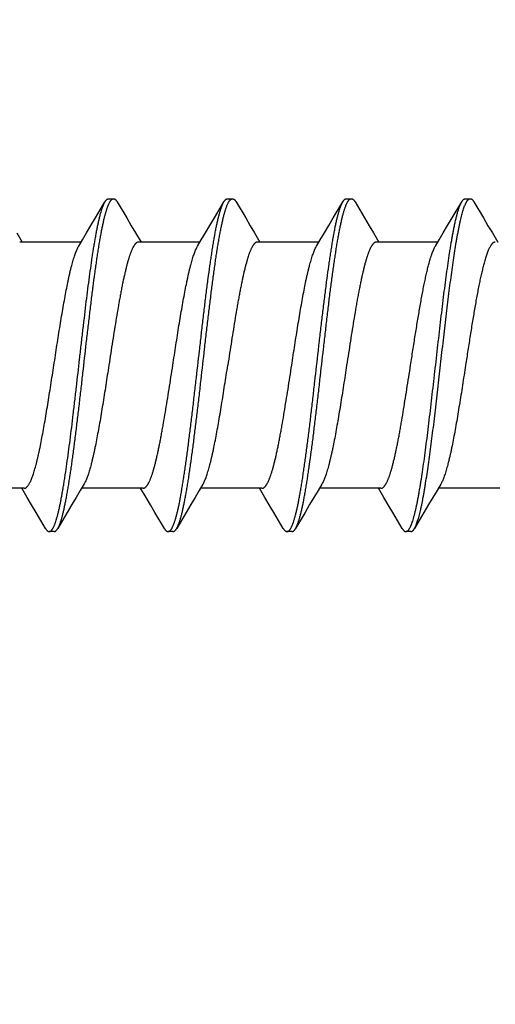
# Model space of a CAD drawing. Header units: feet. Extents: x -114 to 1432, y 355 to 669.
# Tile 11 of 195: x 125.25 to 125.793, y 453.43 to 454.552. Entities that reach past the tile are written whole.
import ezdxf

# ---------------------------------------------------------------- set-up
doc = ezdxf.new("R2010")
doc.units = ezdxf.units.FT
doc.header["$MEASUREMENT"] = 0
doc.layers.add('-HARDWARE', color=7, linetype='Continuous')
doc.layers.add('G-ANNO-DIM', color=2, linetype='Continuous')
doc.styles.add('Arial', font='arial.ttf')
doc.dimstyles.new('MS-16A', dxfattribs={"dimscale": 13, "dimtxt": 0.18, "dimasz": 0.18, "dimexe": 0.125, "dimexo": 0.0625, "dimgap": 0.03125, "dimtad": 1, "dimdec": 3, "dimzin": 3, "dimdsep": 46, "dimlunit": 4, "dimtxsty": 'Arial', "dimcen": 0.03125, "dimclrd": 2, "dimclre": 2, "dimclrt": 7, "dimadec": 1, "dimazin": 0, "dimtfac": 1, "dimtdec": 3, "dimtofl": 0, "dimtmove": 0, "dimatfit": 3, "dimfxl": 1, "dimtolj": 1, "dimtzin": 0, "dimarcsym": 0})

# ---------------------------------------------------------------- blocks, each defined once
blk = doc.blocks.new('*D655')
at = {"layer": 'Defpoints', "color": 0, "transparency": 16777216}
for p in [(126.3503, 494.1584), (116.8473, 446.1584), (126.3503, 446.1584)]:
    blk.add_point(p, dxfattribs=at)
at = {"layer": 'G-ANNO-DIM', "color": 2, "lineweight": -2, "transparency": 16777216}
for p, q in [((125.5378, 494.1584), (115.2223, 494.1584)), ((116.8473, 491.8184), (116.8473, 448.4984)), ((125.5378, 446.1584), (115.2223, 446.1584))]:
    blk.add_line(p, q, dxfattribs=at)
at = {"layer": 'G-ANNO-DIM', "color": 2, "transparency": 16777216}
for points in [[(116.4573, 491.8184), (117.2373, 491.8184), (116.8473, 494.1584)], [(116.4573, 448.4984), (117.2373, 448.4984), (116.8473, 446.1584)]]:
    blk.add_solid(points, dxfattribs=at)
at = {"layer": 'G-ANNO-DIM', "color": 7, "transparency": 16777216, "insert": (115.2463, 470.1584), "char_height": 2.34, "attachment_point": 5, "rotation": 90, "style": 'Arial'}
blk.add_mtext('\\A1;4\'-0"', dxfattribs=at)
blk = doc.blocks.new('2.5IN_LAGSCREW')
at = {"layer": '-HARDWARE', "color": 7}
for p, q in [((1219.1244, 512.0763), (1219.1188, 512.0763)), ((1219.1394, 512.0543), (1219.1286, 512.0727)), ((1219.26, 512.0763), (1219.2544, 512.0763)), ((1219.275, 512.0543), (1219.2642, 512.0727)), ((1219.3956, 512.0763), (1219.39, 512.0763)), ((1219.4106, 512.0543), (1219.3998, 512.0727)), ((1219.5312, 512.0763), (1219.5256, 512.0763)), ((1219.5462, 512.0543), (1219.5354, 512.0727)), ((1219.0936, 512.0372), (1219.0875, 512.0268)), ((1219.2292, 512.0372), (1219.2231, 512.0268)), ((1219.3648, 512.0372), (1219.3586, 512.0268)), ((1219.5004, 512.0372), (1219.4942, 512.0268)), ((1219.636, 512.0372), (1219.6298, 512.0268)), ((1219.1557, 512.0268), (1219.2259, 512.0268)), ((1219.2913, 512.0268), (1219.3614, 512.0268)), ((1219.4269, 512.0268), (1219.497, 512.0268)), ((1219.5625, 512.0268), (1219.6326, 512.0268)), ((1219.0852, 511.7462), (1219.1553, 511.7462)), ((1219.2174, 511.7358), (1219.2235, 511.7462)), ((1219.2207, 511.7462), (1219.2909, 511.7462)), ((1219.3529, 511.7358), (1219.3591, 511.7462)), ((1219.3563, 511.7462), (1219.4264, 511.7462)), ((1219.4885, 511.7358), (1219.4947, 511.7462)), ((1219.4919, 511.7462), (1219.562, 511.7462)), ((1219.5591, 511.7511), (1219.5635, 511.7438)), ((1219.6241, 511.7358), (1219.6303, 511.7462)), ((1219.6275, 511.7462), (1219.6976, 511.7462)), ((1219.1716, 511.7187), (1219.1824, 511.7003)), ((1219.3072, 511.7187), (1219.318, 511.7003)), ((1219.4427, 511.7187), (1219.4536, 511.7003)), ((1219.5783, 511.7187), (1219.5892, 511.7003)), ((1219.5892, 511.7003), (1219.5876, 511.7034)), ((1219.1866, 511.6967), (1219.1922, 511.6967)), ((1219.3222, 511.6967), (1219.3278, 511.6967)), ((1219.4578, 511.6967), (1219.4634, 511.6967)), ((1219.5934, 511.6967), (1219.599, 511.6967))]:
    blk.add_line(p, q, dxfattribs=at)
for points in [[(1219.1146, 512.0727), (1219.1038, 512.0543), (1219.0986, 512.0455), (1219.0936, 512.0372)], [(1219.2502, 512.0727), (1219.2394, 512.0543), (1219.2342, 512.0455), (1219.2292, 512.0372)], [(1219.3858, 512.0727), (1219.3749, 512.0543), (1219.3698, 512.0455), (1219.3648, 512.0372)], [(1219.5214, 512.0727), (1219.5105, 512.0543), (1219.5054, 512.0455), (1219.5004, 512.0372)], [(1219.1586, 512.0221), (1219.1543, 512.0293), (1219.1496, 512.0372), (1219.1446, 512.0456), (1219.1394, 512.0543)], [(1219.2942, 512.0221), (1219.2899, 512.0293), (1219.2851, 512.0372), (1219.2802, 512.0456), (1219.275, 512.0543)], [(1219.4297, 512.0221), (1219.4255, 512.0293), (1219.4207, 512.0372), (1219.4158, 512.0456), (1219.4106, 512.0543)], [(1219.5653, 512.0221), (1219.5611, 512.0293), (1219.5563, 512.0372), (1219.5514, 512.0456), (1219.5462, 512.0543)], [(1219.1524, 511.7509), (1219.1567, 511.7438), (1219.1614, 511.7358), (1219.1664, 511.7275), (1219.1716, 511.7187)], [(1219.288, 511.7509), (1219.2923, 511.7438), (1219.297, 511.7358), (1219.302, 511.7275), (1219.3072, 511.7187)], [(1219.4236, 511.7509), (1219.4279, 511.7438), (1219.4326, 511.7358), (1219.4376, 511.7275), (1219.4427, 511.7187)], [(1219.5635, 511.7438), (1219.5682, 511.7358), (1219.5731, 511.7275), (1219.5783, 511.7187)], [(1219.1964, 511.7003), (1219.2072, 511.7187), (1219.2124, 511.7274), (1219.2174, 511.7358)], [(1219.332, 511.7003), (1219.3428, 511.7187), (1219.348, 511.7274), (1219.3529, 511.7358)], [(1219.4676, 511.7003), (1219.4784, 511.7187), (1219.4836, 511.7274), (1219.4885, 511.7358)], [(1219.6032, 511.7003), (1219.614, 511.7187), (1219.6192, 511.7274), (1219.6241, 511.7358)]]:
    blk.add_lwpolyline(points, dxfattribs=at)
for points, knots in [([(1219.1188, 512.0763), (1219.1187, 512.0763), (1219.1185, 512.0762), (1219.1183, 512.0762), (1219.118, 512.0761), (1219.1176, 512.076), (1219.1172, 512.0758), (1219.1167, 512.0754), (1219.1161, 512.0748), (1219.1156, 512.0742), (1219.1151, 512.0735), (1219.1148, 512.073), (1219.1146, 512.0727)], [0, 0, 0, 0, 0.045699, 0.091915, 0.13915, 0.18787, 0.29134, 0.405275, 0.531793, 0.672419, 0.828232, 1, 1, 1, 1]), ([(1219.1316, 512.0439), (1219.1313, 512.0451), (1219.1308, 512.0476), (1219.13, 512.0512), (1219.1292, 512.0546), (1219.1284, 512.0577), (1219.1276, 512.0606), (1219.1268, 512.0633), (1219.126, 512.0657), (1219.1254, 512.0676), (1219.1248, 512.069), (1219.1244, 512.0699), (1219.124, 512.0708), (1219.1236, 512.0716), (1219.1232, 512.0723), (1219.1228, 512.073), (1219.1224, 512.0736), (1219.122, 512.0742), (1219.1216, 512.0747), (1219.1212, 512.0751), (1219.1208, 512.0754), (1219.1204, 512.0757), (1219.12, 512.076), (1219.1196, 512.0761), (1219.1192, 512.0762), (1219.1189, 512.0763), (1219.1188, 512.0763)], [0, 0, 0, 0, 0.108674, 0.211335, 0.307849, 0.398119, 0.48206, 0.559598, 0.630685, 0.695297, 0.725179, 0.753449, 0.780117, 0.805195, 0.828701, 0.850658, 0.871099, 0.890064, 0.907609, 0.923803, 0.93874, 0.952539, 0.965352, 0.977371, 0.988831, 1, 1, 1, 1]), ([(1219.1286, 512.0727), (1219.1284, 512.073), (1219.1281, 512.0735), (1219.1276, 512.0742), (1219.1271, 512.0748), (1219.1265, 512.0754), (1219.126, 512.0758), (1219.1256, 512.076), (1219.1252, 512.0761), (1219.1249, 512.0762), (1219.1247, 512.0762), (1219.1245, 512.0763), (1219.1244, 512.0763)], [0, 0, 0, 0, 0.171767, 0.327582, 0.468206, 0.594725, 0.708661, 0.812129, 0.86085, 0.908085, 0.954301, 1, 1, 1, 1]), ([(1219.1372, 512.0439), (1219.1369, 512.0456), (1219.1362, 512.0488), (1219.1351, 512.0535), (1219.1342, 512.0571), (1219.1335, 512.0598), (1219.1329, 512.0617), (1219.1324, 512.0635), (1219.1318, 512.0651), (1219.1313, 512.0667), (1219.1308, 512.0681), (1219.1302, 512.0694), (1219.1297, 512.0706), (1219.1292, 512.0717), (1219.1288, 512.0724), (1219.1286, 512.0727)], [0, 0, 0, 0, 0.172244, 0.331451, 0.477293, 0.545123, 0.609521, 0.670465, 0.727939, 0.781933, 0.832445, 0.879483, 0.923063, 0.963218, 1, 1, 1, 1]), ([(1219.2544, 512.0763), (1219.2543, 512.0763), (1219.2541, 512.0762), (1219.2539, 512.0762), (1219.2536, 512.0761), (1219.2532, 512.076), (1219.2528, 512.0758), (1219.2523, 512.0754), (1219.2517, 512.0748), (1219.2512, 512.0742), (1219.2507, 512.0735), (1219.2504, 512.073), (1219.2502, 512.0727)], [0, 0, 0, 0, 0.045699, 0.091915, 0.13915, 0.187871, 0.29134, 0.405275, 0.531794, 0.672418, 0.828232, 1, 1, 1, 1]), ([(1219.318, 511.7003), (1219.3178, 511.7006), (1219.3175, 511.7012), (1219.317, 511.7022), (1219.3165, 511.7033), (1219.316, 511.7045), (1219.3155, 511.7058), (1219.315, 511.7072), (1219.3145, 511.7086), (1219.314, 511.7102), (1219.3135, 511.7119), (1219.3128, 511.7143), (1219.312, 511.7175), (1219.311, 511.7216), (1219.31, 511.7261), (1219.309, 511.731), (1219.308, 511.7361), (1219.307, 511.7416), (1219.306, 511.7474), (1219.305, 511.7535), (1219.3041, 511.7598), (1219.3031, 511.7664), (1219.3017, 511.7758), (1219.3, 511.788), (1219.2981, 511.8033), (1219.2961, 511.8193), (1219.2941, 511.8358), (1219.2921, 511.8528), (1219.2895, 511.8759), (1219.2869, 511.8991), (1219.2842, 511.9221), (1219.2822, 511.9391), (1219.2803, 511.9556), (1219.2783, 511.9715), (1219.2766, 511.9843), (1219.2753, 511.9942), (1219.2743, 512.0012), (1219.2733, 512.0081), (1219.2723, 512.0146), (1219.2713, 512.0209), (1219.2703, 512.0269), (1219.2693, 512.0327), (1219.2683, 512.0381), (1219.2673, 512.0432), (1219.2663, 512.0479), (1219.2654, 512.0523), (1219.2644, 512.0564), (1219.2635, 512.0595), (1219.2628, 512.0619), (1219.2624, 512.0635), (1219.2619, 512.065), (1219.2614, 512.0665), (1219.2609, 512.0678), (1219.2604, 512.069), (1219.2599, 512.0702), (1219.2594, 512.0712), (1219.2589, 512.0722), (1219.2584, 512.073), (1219.2579, 512.0738), (1219.2574, 512.0744), (1219.2569, 512.075), (1219.2564, 512.0755), (1219.2559, 512.0758), (1219.2554, 512.0761), (1219.2549, 512.0762), (1219.2546, 512.0763), (1219.2544, 512.0763)], [0, 0, 0, 0, 0.002665, 0.005556, 0.008677, 0.012029, 0.015615, 0.019435, 0.023489, 0.027776, 0.032297, 0.037049, 0.047241, 0.05834, 0.070327, 0.083182, 0.09688, 0.111395, 0.126699, 0.142762, 0.159551, 0.177033, 0.195172, 0.233269, 0.273528, 0.315616, 0.359183, 0.403864, 0.449287, 0.540835, 0.586194, 0.630769, 0.674188, 0.716089, 0.756123, 0.775336, 0.793959, 0.811954, 0.829284, 0.845914, 0.86181, 0.87694, 0.891275, 0.904787, 0.917449, 0.92924, 0.940138, 0.950126, 0.954774, 0.959191, 0.963374, 0.967323, 0.971039, 0.97452, 0.977769, 0.980787, 0.983576, 0.986141, 0.988487, 0.990622, 0.992557, 0.994308, 0.995894, 0.997345, 0.998699, 1, 1, 1, 1]), ([(1219.2642, 512.0727), (1219.264, 512.073), (1219.2637, 512.0735), (1219.2632, 512.0742), (1219.2627, 512.0748), (1219.2621, 512.0754), (1219.2616, 512.0758), (1219.2611, 512.076), (1219.2608, 512.0761), (1219.2605, 512.0762), (1219.2603, 512.0762), (1219.2601, 512.0763), (1219.26, 512.0763)], [0, 0, 0, 0, 0.171768, 0.327582, 0.468207, 0.594726, 0.70866, 0.81213, 0.86085, 0.908085, 0.954301, 1, 1, 1, 1]), ([(1219.3278, 511.6967), (1219.3276, 511.6967), (1219.3273, 511.6968), (1219.3268, 511.6969), (1219.3263, 511.6972), (1219.3258, 511.6976), (1219.3253, 511.698), (1219.3248, 511.6986), (1219.3243, 511.6992), (1219.3238, 511.7), (1219.3233, 511.7008), (1219.3228, 511.7018), (1219.3223, 511.7028), (1219.3218, 511.704), (1219.3213, 511.7052), (1219.3208, 511.7065), (1219.3203, 511.708), (1219.3198, 511.7095), (1219.3193, 511.7111), (1219.3187, 511.7135), (1219.3178, 511.7166), (1219.3168, 511.7207), (1219.3158, 511.7251), (1219.3148, 511.7298), (1219.3139, 511.7349), (1219.3129, 511.7403), (1219.3119, 511.7461), (1219.3109, 511.7521), (1219.3099, 511.7584), (1219.3089, 511.7649), (1219.3079, 511.7718), (1219.3069, 511.7788), (1219.3056, 511.7887), (1219.3039, 511.8015), (1219.3019, 511.8174), (1219.2999, 511.8339), (1219.298, 511.8509), (1219.2953, 511.8739), (1219.2927, 511.8971), (1219.2901, 511.9202), (1219.2881, 511.9372), (1219.2861, 511.9537), (1219.2841, 511.9697), (1219.2821, 511.985), (1219.2805, 511.9972), (1219.2791, 512.0066), (1219.2781, 512.0132), (1219.2771, 512.0196), (1219.2761, 512.0256), (1219.2752, 512.0314), (1219.2742, 512.0369), (1219.2732, 512.042), (1219.2722, 512.0469), (1219.2712, 512.0514), (1219.2702, 512.0555), (1219.2694, 512.0587), (1219.2687, 512.0611), (1219.2682, 512.0628), (1219.2677, 512.0644), (1219.2672, 512.0658), (1219.2667, 512.0672), (1219.2662, 512.0685), (1219.2657, 512.0697), (1219.2652, 512.0708), (1219.2647, 512.0718), (1219.2644, 512.0724), (1219.2642, 512.0727)], [0, 0, 0, 0, 0.001301, 0.002655, 0.004106, 0.005692, 0.007443, 0.009378, 0.011513, 0.013859, 0.016424, 0.019213, 0.022231, 0.02548, 0.028961, 0.032677, 0.036626, 0.040809, 0.045226, 0.049874, 0.059862, 0.07076, 0.082551, 0.095213, 0.108725, 0.12306, 0.13819, 0.154086, 0.170716, 0.188046, 0.206041, 0.224664, 0.243877, 0.283911, 0.325812, 0.369231, 0.413806, 0.459165, 0.550713, 0.596136, 0.640817, 0.684384, 0.726472, 0.766731, 0.804828, 0.822967, 0.840449, 0.857238, 0.873301, 0.888605, 0.90312, 0.916818, 0.929673, 0.94166, 0.952759, 0.962951, 0.967703, 0.972224, 0.976511, 0.980565, 0.984385, 0.987971, 0.991323, 0.994444, 0.997335, 1, 1, 1, 1]), ([(1219.39, 512.0763), (1219.3899, 512.0763), (1219.3897, 512.0762), (1219.3894, 512.0762), (1219.3892, 512.0761), (1219.3888, 512.076), (1219.3884, 512.0758), (1219.3879, 512.0754), (1219.3873, 512.0748), (1219.3868, 512.0742), (1219.3863, 512.0735), (1219.3859, 512.073), (1219.3858, 512.0727)], [0, 0, 0, 0, 0.045699, 0.091916, 0.13915, 0.187871, 0.291339, 0.405276, 0.531793, 0.672419, 0.828233, 1, 1, 1, 1]), ([(1219.4536, 511.7003), (1219.4534, 511.7006), (1219.4531, 511.7012), (1219.4526, 511.7022), (1219.4521, 511.7033), (1219.4516, 511.7045), (1219.4511, 511.7058), (1219.4506, 511.7072), (1219.4501, 511.7086), (1219.4496, 511.7102), (1219.4491, 511.7119), (1219.4484, 511.7143), (1219.4476, 511.7175), (1219.4466, 511.7216), (1219.4456, 511.7261), (1219.4446, 511.731), (1219.4436, 511.7361), (1219.4426, 511.7416), (1219.4416, 511.7474), (1219.4406, 511.7535), (1219.4396, 511.7598), (1219.4387, 511.7664), (1219.4373, 511.7758), (1219.4356, 511.788), (1219.4337, 511.8033), (1219.4317, 511.8193), (1219.4297, 511.8358), (1219.4277, 511.8528), (1219.4251, 511.8759), (1219.4225, 511.8991), (1219.4198, 511.9221), (1219.4178, 511.9391), (1219.4158, 511.9556), (1219.4139, 511.9715), (1219.4122, 511.9843), (1219.4109, 511.9942), (1219.4099, 512.0012), (1219.4089, 512.0081), (1219.4079, 512.0146), (1219.4069, 512.0209), (1219.4059, 512.0269), (1219.4049, 512.0327), (1219.4039, 512.0381), (1219.4029, 512.0432), (1219.4019, 512.0479), (1219.4009, 512.0523), (1219.4, 512.0564), (1219.3991, 512.0595), (1219.3984, 512.0619), (1219.3979, 512.0635), (1219.3974, 512.065), (1219.3969, 512.0665), (1219.3965, 512.0678), (1219.396, 512.069), (1219.3955, 512.0702), (1219.395, 512.0712), (1219.3945, 512.0722), (1219.394, 512.073), (1219.3935, 512.0738), (1219.393, 512.0744), (1219.3925, 512.075), (1219.392, 512.0755), (1219.3915, 512.0758), (1219.391, 512.0761), (1219.3905, 512.0762), (1219.3901, 512.0763), (1219.39, 512.0763)], [0, 0, 0, 0, 0.002665, 0.005556, 0.008677, 0.012029, 0.015615, 0.019435, 0.023489, 0.027776, 0.032297, 0.037049, 0.047241, 0.05834, 0.070327, 0.083182, 0.09688, 0.111395, 0.126699, 0.142762, 0.159551, 0.177033, 0.195172, 0.233269, 0.273528, 0.315616, 0.359183, 0.403864, 0.449287, 0.540835, 0.586194, 0.630769, 0.674188, 0.716089, 0.756123, 0.775336, 0.793959, 0.811954, 0.829284, 0.845914, 0.86181, 0.87694, 0.891275, 0.904787, 0.917449, 0.92924, 0.940138, 0.950126, 0.954774, 0.959191, 0.963374, 0.967323, 0.971039, 0.97452, 0.977769, 0.980787, 0.983576, 0.986141, 0.988487, 0.990622, 0.992557, 0.994308, 0.995894, 0.997345, 0.998699, 1, 1, 1, 1]), ([(1219.3998, 512.0727), (1219.3996, 512.073), (1219.3993, 512.0735), (1219.3988, 512.0742), (1219.3982, 512.0748), (1219.3977, 512.0754), (1219.3972, 512.0758), (1219.3967, 512.076), (1219.3962, 512.0762), (1219.3959, 512.0762), (1219.3957, 512.0763), (1219.3956, 512.0763)], [0, 0, 0, 0, 0.171787, 0.327618, 0.46826, 0.594792, 0.70874, 0.812221, 0.908074, 0.954296, 1, 1, 1, 1]), ([(1219.4634, 511.6967), (1219.4632, 511.6967), (1219.4629, 511.6968), (1219.4624, 511.6969), (1219.4619, 511.6972), (1219.4614, 511.6976), (1219.4609, 511.698), (1219.4604, 511.6986), (1219.4599, 511.6992), (1219.4594, 511.7), (1219.4589, 511.7008), (1219.4584, 511.7018), (1219.4579, 511.7028), (1219.4574, 511.704), (1219.4569, 511.7052), (1219.4564, 511.7065), (1219.4559, 511.708), (1219.4554, 511.7095), (1219.4549, 511.7111), (1219.4542, 511.7135), (1219.4534, 511.7166), (1219.4524, 511.7207), (1219.4514, 511.7251), (1219.4504, 511.7298), (1219.4494, 511.7349), (1219.4485, 511.7403), (1219.4475, 511.7461), (1219.4465, 511.7521), (1219.4455, 511.7584), (1219.4445, 511.7649), (1219.4435, 511.7718), (1219.4425, 511.7788), (1219.4412, 511.7887), (1219.4395, 511.8015), (1219.4375, 511.8174), (1219.4355, 511.8339), (1219.4336, 511.8509), (1219.4309, 511.8739), (1219.4283, 511.8971), (1219.4256, 511.9202), (1219.4237, 511.9372), (1219.4217, 511.9537), (1219.4197, 511.9697), (1219.4177, 511.985), (1219.4161, 511.9972), (1219.4147, 512.0066), (1219.4137, 512.0132), (1219.4127, 512.0196), (1219.4117, 512.0256), (1219.4107, 512.0314), (1219.4098, 512.0369), (1219.4088, 512.042), (1219.4078, 512.0469), (1219.4068, 512.0514), (1219.4058, 512.0555), (1219.4049, 512.0587), (1219.4043, 512.0611), (1219.4038, 512.0628), (1219.4033, 512.0644), (1219.4028, 512.0658), (1219.4023, 512.0672), (1219.4018, 512.0685), (1219.4013, 512.0697), (1219.4008, 512.0708), (1219.4003, 512.0718), (1219.4, 512.0724), (1219.3998, 512.0727)], [0, 0, 0, 0, 0.001301, 0.002655, 0.004106, 0.005692, 0.007443, 0.009378, 0.011513, 0.013859, 0.016424, 0.019213, 0.022231, 0.02548, 0.028961, 0.032677, 0.036626, 0.040809, 0.045226, 0.049874, 0.059862, 0.07076, 0.082551, 0.095213, 0.108725, 0.12306, 0.13819, 0.154086, 0.170716, 0.188046, 0.206041, 0.224664, 0.243877, 0.283911, 0.325812, 0.369231, 0.413806, 0.459165, 0.550713, 0.596136, 0.640817, 0.684384, 0.726472, 0.766731, 0.804828, 0.822967, 0.840449, 0.857238, 0.873301, 0.888605, 0.90312, 0.916818, 0.929673, 0.94166, 0.952759, 0.962951, 0.967703, 0.972224, 0.976511, 0.980565, 0.984385, 0.987971, 0.991323, 0.994444, 0.997335, 1, 1, 1, 1]), ([(1219.5256, 512.0763), (1219.5255, 512.0763), (1219.5253, 512.0762), (1219.525, 512.0762), (1219.5248, 512.0761), (1219.5244, 512.076), (1219.524, 512.0758), (1219.5234, 512.0754), (1219.5229, 512.0748), (1219.5224, 512.0742), (1219.5219, 512.0735), (1219.5215, 512.073), (1219.5214, 512.0727)], [0, 0, 0, 0, 0.045699, 0.091916, 0.13915, 0.18787, 0.29134, 0.405275, 0.531793, 0.672419, 0.828232, 1, 1, 1, 1]), ([(1219.5876, 511.7034), (1219.5874, 511.7038), (1219.5871, 511.7046), (1219.5866, 511.7059), (1219.5861, 511.7072), (1219.5857, 511.7087), (1219.5852, 511.7102), (1219.5845, 511.7124), (1219.5837, 511.7154), (1219.5827, 511.7193), (1219.5818, 511.7234), (1219.5808, 511.728), (1219.5798, 511.7328), (1219.5789, 511.7379), (1219.5779, 511.7434), (1219.5769, 511.7491), (1219.576, 511.7551), (1219.575, 511.7614), (1219.574, 511.7679), (1219.5731, 511.7747), (1219.5721, 511.7817), (1219.5711, 511.7889), (1219.5702, 511.7963), (1219.5692, 511.8039), (1219.5679, 511.8143), (1219.5663, 511.8277), (1219.5643, 511.8441), (1219.5624, 511.8608), (1219.5598, 511.8834), (1219.5573, 511.906), (1219.5547, 511.9284), (1219.5527, 511.9448), (1219.5508, 511.9607), (1219.5489, 511.976), (1219.5473, 511.9883), (1219.5459, 511.9978), (1219.545, 512.0046), (1219.544, 512.0111), (1219.543, 512.0174), (1219.5421, 512.0235), (1219.5411, 512.0292), (1219.5401, 512.0347), (1219.5392, 512.0398), (1219.5382, 512.0447), (1219.5372, 512.0492), (1219.5363, 512.0535), (1219.5353, 512.0573), (1219.5345, 512.0603), (1219.5338, 512.0626), (1219.5333, 512.0641), (1219.5329, 512.0656), (1219.5324, 512.0669), (1219.5319, 512.0682), (1219.5314, 512.0694), (1219.5309, 512.0705), (1219.5304, 512.0715), (1219.5299, 512.0724), (1219.5295, 512.0732), (1219.529, 512.0739), (1219.5285, 512.0745), (1219.528, 512.0751), (1219.5275, 512.0755), (1219.527, 512.0758), (1219.5266, 512.0761), (1219.5261, 512.0762), (1219.5257, 512.0763), (1219.5256, 512.0763)], [0, 0, 0, 0, 0.003326, 0.006876, 0.010651, 0.01465, 0.018874, 0.023322, 0.032883, 0.043322, 0.054625, 0.066773, 0.079745, 0.093519, 0.108069, 0.123367, 0.139386, 0.156093, 0.173458, 0.191446, 0.210021, 0.229148, 0.248789, 0.268905, 0.289457, 0.331702, 0.37519, 0.419575, 0.464504, 0.554561, 0.598971, 0.642497, 0.684793, 0.725522, 0.764364, 0.78298, 0.80101, 0.81842, 0.835176, 0.851245, 0.866595, 0.881199, 0.895029, 0.90806, 0.920267, 0.931631, 0.942133, 0.951757, 0.956236, 0.960492, 0.964523, 0.96833, 0.971912, 0.97527, 0.978405, 0.981318, 0.984013, 0.986493, 0.988764, 0.990834, 0.992714, 0.994418, 0.995968, 0.997389, 0.998719, 1, 1, 1, 1]), ([(1219.5354, 512.0727), (1219.5352, 512.073), (1219.5349, 512.0735), (1219.5344, 512.0742), (1219.5338, 512.0748), (1219.5333, 512.0754), (1219.5328, 512.0758), (1219.5323, 512.076), (1219.532, 512.0761), (1219.5317, 512.0762), (1219.5314, 512.0762), (1219.5313, 512.0763), (1219.5312, 512.0763)], [0, 0, 0, 0, 0.171767, 0.327582, 0.468206, 0.594725, 0.708661, 0.812129, 0.86085, 0.908084, 0.954301, 1, 1, 1, 1]), ([(1219.5932, 511.7034), (1219.5931, 511.7038), (1219.5928, 511.7045), (1219.5923, 511.7057), (1219.5919, 511.707), (1219.5912, 511.7088), (1219.5905, 511.7112), (1219.5896, 511.7144), (1219.5887, 511.7179), (1219.5878, 511.7217), (1219.5869, 511.7258), (1219.586, 511.7301), (1219.5851, 511.7348), (1219.5842, 511.7397), (1219.5833, 511.7448), (1219.5824, 511.7502), (1219.5815, 511.7559), (1219.5802, 511.7638), (1219.5787, 511.7743), (1219.5769, 511.7875), (1219.5751, 511.8013), (1219.5733, 511.8158), (1219.5715, 511.8307), (1219.5697, 511.846), (1219.5673, 511.867), (1219.5649, 511.888), (1219.5625, 511.9091), (1219.5607, 511.9248), (1219.5589, 511.9401), (1219.5571, 511.9551), (1219.5553, 511.9697), (1219.5535, 511.9836), (1219.5517, 511.9969), (1219.5502, 512.0074), (1219.549, 512.0155), (1219.5481, 512.0212), (1219.5471, 512.0267), (1219.5462, 512.0319), (1219.5453, 512.0369), (1219.5444, 512.0416), (1219.5435, 512.046), (1219.5426, 512.0502), (1219.5417, 512.054), (1219.5408, 512.0576), (1219.5399, 512.0609), (1219.5392, 512.0634), (1219.5386, 512.0653), (1219.5381, 512.0666), (1219.5376, 512.0678), (1219.5372, 512.0689), (1219.5367, 512.07), (1219.5363, 512.071), (1219.5358, 512.0719), (1219.5355, 512.0724), (1219.5354, 512.0727)], [0, 0, 0, 0, 0.003141, 0.00648, 0.010018, 0.013754, 0.021819, 0.030672, 0.040303, 0.050701, 0.061852, 0.073739, 0.086345, 0.09965, 0.113632, 0.128269, 0.143536, 0.159408, 0.192858, 0.228394, 0.265773, 0.304738, 0.345022, 0.386345, 0.428423, 0.513674, 0.556257, 0.598419, 0.639867, 0.680315, 0.719484, 0.757105, 0.792918, 0.826679, 0.842718, 0.85816, 0.872978, 0.887149, 0.900648, 0.913455, 0.925548, 0.93691, 0.947524, 0.957374, 0.966449, 0.974739, 0.978588, 0.982238, 0.98569, 0.988944, 0.992, 0.99486, 0.997526, 1, 1, 1, 1]), ([(1219.1824, 511.7003), (1219.1823, 511.7006), (1219.182, 511.701), (1219.1816, 511.7018), (1219.1812, 511.7026), (1219.1808, 511.7035), (1219.1804, 511.7045), (1219.1799, 511.7059), (1219.1792, 511.7078), (1219.1784, 511.7102), (1219.1776, 511.7129), (1219.1768, 511.7159), (1219.176, 511.719), (1219.1752, 511.7224), (1219.1744, 511.726), (1219.1736, 511.7299), (1219.1729, 511.7339), (1219.1721, 511.7381), (1219.1713, 511.7426), (1219.1705, 511.7472), (1219.1694, 511.7538), (1219.1681, 511.7624), (1219.1665, 511.7733), (1219.1649, 511.7847), (1219.1633, 511.7968), (1219.1617, 511.8093), (1219.1601, 511.8222), (1219.1586, 511.8355), (1219.1564, 511.8536), (1219.1538, 511.8767), (1219.1512, 511.8998), (1219.1491, 511.9183), (1219.1475, 511.9319), (1219.1459, 511.9453), (1219.1443, 511.9584), (1219.1427, 511.9711), (1219.1412, 511.9833), (1219.1396, 511.995), (1219.138, 512.0061), (1219.1364, 512.0166), (1219.1351, 512.0249), (1219.134, 512.0312), (1219.1332, 512.0356), (1219.1324, 512.0398), (1219.1319, 512.0425), (1219.1316, 512.0439)], [0, 0, 0, 0, 0.002329, 0.004816, 0.007464, 0.010275, 0.013249, 0.016387, 0.023158, 0.030586, 0.038671, 0.047405, 0.056782, 0.066792, 0.077425, 0.088669, 0.10051, 0.112935, 0.125927, 0.139471, 0.15355, 0.183238, 0.214838, 0.248184, 0.283101, 0.319405, 0.356903, 0.395396, 0.434679, 0.514773, 0.595477, 0.635519, 0.675069, 0.713917, 0.751854, 0.78868, 0.824198, 0.858222, 0.89057, 0.921074, 0.949576, 0.963029, 0.975928, 0.988258, 1, 1, 1, 1]), ([(1219.1922, 511.6967), (1219.1921, 511.6967), (1219.1918, 511.6968), (1219.1913, 511.6969), (1219.1909, 511.6971), (1219.1905, 511.6973), (1219.19, 511.6977), (1219.1896, 511.6981), (1219.1892, 511.6986), (1219.1888, 511.6992), (1219.1883, 511.6998), (1219.1879, 511.7005), (1219.1875, 511.7013), (1219.187, 511.7022), (1219.1866, 511.7031), (1219.1862, 511.7041), (1219.1857, 511.7052), (1219.1852, 511.7067), (1219.1844, 511.7089), (1219.1837, 511.7112), (1219.1832, 511.7131), (1219.1826, 511.7152), (1219.1819, 511.7181), (1219.181, 511.7217), (1219.1801, 511.7256), (1219.1793, 511.7297), (1219.1784, 511.7341), (1219.1776, 511.7387), (1219.1767, 511.7435), (1219.1759, 511.7486), (1219.1747, 511.7558), (1219.1732, 511.7653), (1219.1715, 511.7772), (1219.1698, 511.7899), (1219.1681, 511.8031), (1219.1664, 511.8169), (1219.1647, 511.8312), (1219.163, 511.8458), (1219.1607, 511.8656), (1219.1584, 511.8857), (1219.1561, 511.9057), (1219.1544, 511.9207), (1219.1527, 511.9354), (1219.151, 511.9498), (1219.1493, 511.9638), (1219.1476, 511.9773), (1219.1458, 511.9902), (1219.1441, 512.0025), (1219.1427, 512.0123), (1219.1415, 512.0197), (1219.1407, 512.025), (1219.1398, 512.03), (1219.1389, 512.0349), (1219.1381, 512.0394), (1219.1375, 512.0424), (1219.1372, 512.0439)], [0, 0, 0, 0, 0.00122, 0.002477, 0.003803, 0.005228, 0.006775, 0.00846, 0.010299, 0.0123, 0.014472, 0.01682, 0.019349, 0.022062, 0.024962, 0.028049, 0.031326, 0.034792, 0.042293, 0.050553, 0.054966, 0.059566, 0.069322, 0.079813, 0.091024, 0.102941, 0.115547, 0.128826, 0.142757, 0.157321, 0.172494, 0.204582, 0.238823, 0.27501, 0.312917, 0.352311, 0.392945, 0.434566, 0.476915, 0.562732, 0.605662, 0.64825, 0.690228, 0.731333, 0.77131, 0.80991, 0.846891, 0.882026, 0.915098, 0.930797, 0.945905, 0.9604, 0.974261, 0.987468, 1, 1, 1, 1]), ([(1219.0903, 512.0268), (1219.0904, 512.0268), (1219.0907, 512.0268), (1219.0911, 512.0267), (1219.0915, 512.0266), (1219.0919, 512.0265), (1219.0923, 512.0262), (1219.0927, 512.026), (1219.0931, 512.0257), (1219.0935, 512.0253), (1219.0939, 512.0249), (1219.0943, 512.0244), (1219.0947, 512.0239), (1219.0952, 512.0232), (1219.0959, 512.0221), (1219.0967, 512.0207), (1219.0975, 512.0191), (1219.0983, 512.0173), (1219.0991, 512.0153), (1219.0999, 512.0131), (1219.1007, 512.0108), (1219.1015, 512.0083), (1219.1023, 512.0057), (1219.1028, 512.0038), (1219.1031, 512.0029)], [0, 0, 0, 0, 0.014191, 0.028585, 0.043379, 0.05875, 0.07486, 0.091845, 0.109821, 0.128887, 0.149121, 0.17059, 0.193346, 0.217434, 0.269724, 0.327672, 0.391395, 0.460955, 0.536373, 0.617633, 0.704694, 0.797499, 0.895972, 1, 1, 1, 1]), ([(1219.2259, 512.0268), (1219.226, 512.0268), (1219.2264, 512.0268), (1219.2269, 512.0267), (1219.2275, 512.0265), (1219.228, 512.0262), (1219.2285, 512.0258), (1219.2291, 512.0253), (1219.2296, 512.0248), (1219.2301, 512.0241), (1219.2306, 512.0234), (1219.2312, 512.0226), (1219.2317, 512.0217), (1219.2322, 512.0208), (1219.2328, 512.0197), (1219.2333, 512.0186), (1219.2338, 512.0174), (1219.2343, 512.0161), (1219.2349, 512.0148), (1219.2356, 512.0128), (1219.2365, 512.0102), (1219.2375, 512.0068), (1219.2386, 512.0031), (1219.2397, 511.9991), (1219.2407, 511.9949), (1219.2418, 511.9904), (1219.2428, 511.9857), (1219.2439, 511.9807), (1219.2449, 511.9755), (1219.246, 511.97), (1219.2471, 511.9644), (1219.2481, 511.9586), (1219.2495, 511.9505), (1219.2513, 511.94), (1219.2534, 511.9271), (1219.2555, 511.9138), (1219.2576, 511.9002), (1219.259, 511.8911), (1219.2598, 511.8865)], [0, 0, 0, 0, 0.003625, 0.007342, 0.011232, 0.015371, 0.019817, 0.02462, 0.029816, 0.035434, 0.041496, 0.048019, 0.055015, 0.062492, 0.070456, 0.078913, 0.087863, 0.097308, 0.107248, 0.117681, 0.140014, 0.164281, 0.190444, 0.218455, 0.24826, 0.279799, 0.313003, 0.347801, 0.384116, 0.421866, 0.460965, 0.501325, 0.542853, 0.629022, 0.718672, 0.810966, 0.905036, 1, 1, 1, 1]), ([(1219.3614, 512.0268), (1219.3616, 512.0268), (1219.362, 512.0268), (1219.3625, 512.0267), (1219.363, 512.0265), (1219.3636, 512.0262), (1219.3641, 512.0258), (1219.3646, 512.0253), (1219.3652, 512.0248), (1219.3657, 512.0241), (1219.3662, 512.0234), (1219.3668, 512.0226), (1219.3673, 512.0217), (1219.3678, 512.0208), (1219.3683, 512.0197), (1219.3689, 512.0186), (1219.3694, 512.0174), (1219.3699, 512.0161), (1219.3705, 512.0148), (1219.3712, 512.0128), (1219.3721, 512.0102), (1219.3731, 512.0068), (1219.3742, 512.0031), (1219.3752, 511.9991), (1219.3763, 511.9949), (1219.3774, 511.9904), (1219.3784, 511.9857), (1219.3795, 511.9807), (1219.3805, 511.9755), (1219.3816, 511.97), (1219.3826, 511.9644), (1219.3837, 511.9586), (1219.3851, 511.9505), (1219.3869, 511.94), (1219.389, 511.9271), (1219.3911, 511.9138), (1219.3932, 511.9002), (1219.3946, 511.8911), (1219.3953, 511.8865)], [0, 0, 0, 0, 0.003625, 0.007342, 0.011232, 0.015371, 0.019817, 0.02462, 0.029816, 0.035434, 0.041496, 0.048019, 0.055015, 0.062492, 0.070456, 0.078913, 0.087863, 0.097308, 0.107248, 0.117681, 0.140014, 0.164281, 0.190444, 0.218455, 0.24826, 0.279799, 0.313003, 0.347801, 0.384116, 0.421866, 0.460965, 0.501325, 0.542853, 0.629022, 0.718672, 0.810966, 0.905036, 1, 1, 1, 1]), ([(1219.497, 512.0268), (1219.4972, 512.0268), (1219.4976, 512.0268), (1219.4981, 512.0267), (1219.4986, 512.0265), (1219.4992, 512.0262), (1219.4997, 512.0258), (1219.5002, 512.0253), (1219.5008, 512.0248), (1219.5013, 512.0241), (1219.5018, 512.0234), (1219.5023, 512.0226), (1219.5029, 512.0217), (1219.5034, 512.0208), (1219.5039, 512.0197), (1219.5045, 512.0186), (1219.505, 512.0174), (1219.5055, 512.0161), (1219.506, 512.0148), (1219.5068, 512.0128), (1219.5077, 512.0102), (1219.5087, 512.0068), (1219.5098, 512.0031), (1219.5108, 511.9991), (1219.5119, 511.9949), (1219.5129, 511.9904), (1219.514, 511.9857), (1219.5151, 511.9807), (1219.5161, 511.9755), (1219.5172, 511.97), (1219.5182, 511.9644), (1219.5193, 511.9586), (1219.5207, 511.9505), (1219.5225, 511.94), (1219.5246, 511.9271), (1219.5267, 511.9138), (1219.5288, 511.9002), (1219.5302, 511.8911), (1219.5309, 511.8865)], [0, 0, 0, 0, 0.003625, 0.007342, 0.011232, 0.015371, 0.019817, 0.02462, 0.029816, 0.035434, 0.041496, 0.048019, 0.055015, 0.062492, 0.070456, 0.078913, 0.087863, 0.097308, 0.107248, 0.117681, 0.140014, 0.164281, 0.190444, 0.218455, 0.24826, 0.279799, 0.313003, 0.347801, 0.384116, 0.421866, 0.460966, 0.501325, 0.542853, 0.629022, 0.718672, 0.810966, 0.905036, 1, 1, 1, 1]), ([(1219.1657, 512.0029), (1219.1655, 512.0039), (1219.1649, 512.006), (1219.164, 512.0089), (1219.1631, 512.0117), (1219.1622, 512.0142), (1219.1613, 512.0165), (1219.1604, 512.0186), (1219.1595, 512.0204), (1219.1589, 512.0216), (1219.1586, 512.0221)], [0, 0, 0, 0, 0.159606, 0.309591, 0.449752, 0.579953, 0.700096, 0.810126, 0.910061, 1, 1, 1, 1]), ([(1219.3224, 511.8865), (1219.3213, 511.8941), (1219.3195, 511.9055), (1219.3171, 511.9206), (1219.3154, 511.9316), (1219.3136, 511.9423), (1219.3119, 511.9526), (1219.3101, 511.9625), (1219.3083, 511.9718), (1219.3069, 511.9793), (1219.3057, 511.985), (1219.3048, 511.989), (1219.3039, 511.9928), (1219.303, 511.9965), (1219.3021, 511.9999), (1219.3012, 512.0032), (1219.3004, 512.0063), (1219.2995, 512.0092), (1219.2986, 512.0119), (1219.2977, 512.0143), (1219.2968, 512.0166), (1219.296, 512.0186), (1219.2951, 512.0205), (1219.2945, 512.0216), (1219.2942, 512.0221)], [0, 0, 0, 0, 0.166713, 0.248705, 0.329069, 0.407282, 0.482834, 0.555238, 0.624027, 0.688765, 0.719486, 0.749045, 0.777396, 0.804498, 0.830311, 0.854798, 0.877927, 0.899668, 0.919997, 0.938894, 0.956344, 0.972342, 0.986889, 1, 1, 1, 1]), ([(1219.458, 511.8865), (1219.4568, 511.8941), (1219.4551, 511.9055), (1219.4527, 511.9206), (1219.451, 511.9316), (1219.4492, 511.9423), (1219.4475, 511.9526), (1219.4457, 511.9625), (1219.4439, 511.9718), (1219.4424, 511.9793), (1219.4412, 511.985), (1219.4404, 511.989), (1219.4395, 511.9928), (1219.4386, 511.9965), (1219.4377, 511.9999), (1219.4368, 512.0032), (1219.436, 512.0063), (1219.4351, 512.0092), (1219.4342, 512.0119), (1219.4333, 512.0143), (1219.4324, 512.0166), (1219.4316, 512.0186), (1219.4307, 512.0205), (1219.4301, 512.0216), (1219.4297, 512.0221)], [0, 0, 0, 0, 0.166713, 0.248705, 0.329069, 0.407282, 0.482834, 0.555238, 0.624027, 0.688765, 0.719486, 0.749045, 0.777396, 0.804498, 0.830311, 0.854798, 0.877927, 0.899668, 0.919997, 0.938894, 0.956344, 0.972342, 0.986889, 1, 1, 1, 1]), ([(1219.5936, 511.8865), (1219.5924, 511.8941), (1219.5907, 511.9055), (1219.5883, 511.9206), (1219.5866, 511.9316), (1219.5848, 511.9423), (1219.583, 511.9526), (1219.5813, 511.9625), (1219.5795, 511.9718), (1219.578, 511.9793), (1219.5768, 511.985), (1219.576, 511.989), (1219.5751, 511.9928), (1219.5742, 511.9965), (1219.5733, 511.9999), (1219.5724, 512.0032), (1219.5715, 512.0063), (1219.5707, 512.0092), (1219.5698, 512.0119), (1219.5689, 512.0143), (1219.568, 512.0166), (1219.5671, 512.0186), (1219.5663, 512.0205), (1219.5656, 512.0216), (1219.5653, 512.0221)], [0, 0, 0, 0, 0.166713, 0.248705, 0.329069, 0.407282, 0.482834, 0.555238, 0.624027, 0.688765, 0.719486, 0.749045, 0.777396, 0.804498, 0.830311, 0.854798, 0.877927, 0.899668, 0.919997, 0.938894, 0.956344, 0.972342, 0.986889, 1, 1, 1, 1]), ([(1219.1031, 512.0029), (1219.1035, 512.0012), (1219.1044, 511.9977), (1219.1057, 511.9923), (1219.1071, 511.9865), (1219.1084, 511.9803), (1219.1097, 511.9738), (1219.111, 511.9669), (1219.1123, 511.9598), (1219.1136, 511.9523), (1219.1149, 511.9447), (1219.1167, 511.934), (1219.1189, 511.9203), (1219.1215, 511.9035), (1219.1233, 511.8922), (1219.1242, 511.8865)], [0, 0, 0, 0, 0.043759, 0.090925, 0.141346, 0.194853, 0.251261, 0.310376, 0.371988, 0.435878, 0.501816, 0.569566, 0.709513, 0.853691, 1, 1, 1, 1]), ([(1219.1868, 511.8865), (1219.186, 511.8922), (1219.1842, 511.9035), (1219.1816, 511.9203), (1219.1794, 511.934), (1219.1776, 511.9447), (1219.1763, 511.9523), (1219.175, 511.9598), (1219.1737, 511.9669), (1219.1724, 511.9738), (1219.1711, 511.9803), (1219.1697, 511.9865), (1219.1684, 511.9923), (1219.1671, 511.9977), (1219.1662, 512.0012), (1219.1657, 512.0029)], [0, 0, 0, 0, 0.146309, 0.290487, 0.430434, 0.498184, 0.564122, 0.628012, 0.689624, 0.748739, 0.805147, 0.858654, 0.909075, 0.956241, 1, 1, 1, 1]), ([(1219.1242, 511.8865), (1219.1253, 511.8789), (1219.1271, 511.8675), (1219.1294, 511.8524), (1219.1312, 511.8414), (1219.133, 511.8307), (1219.1347, 511.8204), (1219.1365, 511.8105), (1219.1382, 511.8012), (1219.1397, 511.7937), (1219.1409, 511.788), (1219.1418, 511.784), (1219.1427, 511.7802), (1219.1436, 511.7765), (1219.1445, 511.7731), (1219.1453, 511.7698), (1219.1462, 511.7667), (1219.1471, 511.7638), (1219.148, 511.7611), (1219.1489, 511.7587), (1219.1498, 511.7564), (1219.1506, 511.7544), (1219.1515, 511.7525), (1219.1521, 511.7514), (1219.1524, 511.7509)], [0, 0, 0, 0, 0.166713, 0.248705, 0.329069, 0.407282, 0.482834, 0.555238, 0.624027, 0.688765, 0.719486, 0.749045, 0.777396, 0.804498, 0.830311, 0.854798, 0.877927, 0.899668, 0.919997, 0.938894, 0.956344, 0.972342, 0.986889, 1, 1, 1, 1]), ([(1219.2207, 511.7462), (1219.2206, 511.7462), (1219.2202, 511.7462), (1219.2197, 511.7463), (1219.2191, 511.7465), (1219.2186, 511.7468), (1219.2181, 511.7472), (1219.2175, 511.7477), (1219.217, 511.7482), (1219.2165, 511.7489), (1219.216, 511.7496), (1219.2154, 511.7504), (1219.2149, 511.7513), (1219.2144, 511.7522), (1219.2138, 511.7533), (1219.2133, 511.7544), (1219.2128, 511.7556), (1219.2123, 511.7569), (1219.2117, 511.7582), (1219.211, 511.7602), (1219.2101, 511.7628), (1219.209, 511.7662), (1219.208, 511.7699), (1219.2069, 511.7739), (1219.2059, 511.7781), (1219.2048, 511.7826), (1219.2038, 511.7873), (1219.2027, 511.7923), (1219.2017, 511.7975), (1219.2006, 511.803), (1219.1995, 511.8086), (1219.1985, 511.8144), (1219.1971, 511.8225), (1219.1953, 511.833), (1219.1932, 511.8459), (1219.1911, 511.8592), (1219.189, 511.8728), (1219.1875, 511.8819), (1219.1868, 511.8865)], [0, 0, 0, 0, 0.003625, 0.007342, 0.011232, 0.015371, 0.019817, 0.02462, 0.029816, 0.035434, 0.041496, 0.048019, 0.055015, 0.062492, 0.070456, 0.078913, 0.087863, 0.097308, 0.107248, 0.117681, 0.140014, 0.164281, 0.190444, 0.218455, 0.24826, 0.279799, 0.313003, 0.347801, 0.384116, 0.421866, 0.460966, 0.501325, 0.542853, 0.629022, 0.718672, 0.810966, 0.905036, 1, 1, 1, 1]), ([(1219.2598, 511.8865), (1219.2609, 511.8789), (1219.2627, 511.8675), (1219.265, 511.8524), (1219.2668, 511.8414), (1219.2686, 511.8307), (1219.2703, 511.8204), (1219.2721, 511.8105), (1219.2738, 511.8012), (1219.2753, 511.7937), (1219.2765, 511.788), (1219.2774, 511.784), (1219.2783, 511.7802), (1219.2792, 511.7765), (1219.2801, 511.7731), (1219.2809, 511.7698), (1219.2818, 511.7667), (1219.2827, 511.7638), (1219.2836, 511.7611), (1219.2845, 511.7587), (1219.2853, 511.7564), (1219.2862, 511.7544), (1219.2871, 511.7525), (1219.2877, 511.7514), (1219.288, 511.7509)], [0, 0, 0, 0, 0.166713, 0.248705, 0.329069, 0.407282, 0.482834, 0.555238, 0.624027, 0.688765, 0.719486, 0.749045, 0.777396, 0.804498, 0.830311, 0.854798, 0.877927, 0.899668, 0.919997, 0.938894, 0.956344, 0.972342, 0.986889, 1, 1, 1, 1]), ([(1219.3563, 511.7462), (1219.3562, 511.7462), (1219.3558, 511.7462), (1219.3553, 511.7463), (1219.3547, 511.7465), (1219.3542, 511.7468), (1219.3537, 511.7472), (1219.3531, 511.7477), (1219.3526, 511.7482), (1219.3521, 511.7489), (1219.3515, 511.7496), (1219.351, 511.7504), (1219.3505, 511.7513), (1219.35, 511.7522), (1219.3494, 511.7533), (1219.3489, 511.7544), (1219.3484, 511.7556), (1219.3478, 511.7569), (1219.3473, 511.7582), (1219.3466, 511.7602), (1219.3457, 511.7628), (1219.3446, 511.7662), (1219.3436, 511.7699), (1219.3425, 511.7739), (1219.3415, 511.7781), (1219.3404, 511.7826), (1219.3394, 511.7873), (1219.3383, 511.7923), (1219.3372, 511.7975), (1219.3362, 511.803), (1219.3351, 511.8086), (1219.3341, 511.8144), (1219.3326, 511.8225), (1219.3309, 511.833), (1219.3288, 511.8459), (1219.3266, 511.8592), (1219.3245, 511.8728), (1219.3231, 511.8819), (1219.3224, 511.8865)], [0, 0, 0, 0, 0.003625, 0.007342, 0.011232, 0.015371, 0.019817, 0.02462, 0.029816, 0.035434, 0.041496, 0.048019, 0.055015, 0.062492, 0.070456, 0.078913, 0.087863, 0.097308, 0.107248, 0.117681, 0.140014, 0.164281, 0.190444, 0.218455, 0.24826, 0.279799, 0.313003, 0.347801, 0.384116, 0.421866, 0.460966, 0.501325, 0.542853, 0.629022, 0.718672, 0.810966, 0.905036, 1, 1, 1, 1]), ([(1219.4236, 511.7509), (1219.4233, 511.7514), (1219.4227, 511.7525), (1219.4218, 511.7544), (1219.4209, 511.7564), (1219.4201, 511.7587), (1219.4192, 511.7611), (1219.4183, 511.7638), (1219.4174, 511.7667), (1219.4165, 511.7698), (1219.4156, 511.7731), (1219.4148, 511.7765), (1219.4139, 511.7802), (1219.413, 511.784), (1219.4121, 511.788), (1219.4109, 511.7937), (1219.4094, 511.8012), (1219.4077, 511.8105), (1219.4059, 511.8204), (1219.4041, 511.8307), (1219.4024, 511.8414), (1219.4006, 511.8524), (1219.3983, 511.8675), (1219.3965, 511.8789), (1219.3953, 511.8865)], [0, 0, 0, 0, 0.013111, 0.027658, 0.043656, 0.061106, 0.080003, 0.100332, 0.122073, 0.145202, 0.169689, 0.195502, 0.222604, 0.250955, 0.280514, 0.311235, 0.375973, 0.444762, 0.517166, 0.592718, 0.670931, 0.751295, 0.833287, 1, 1, 1, 1]), ([(1219.4919, 511.7462), (1219.4917, 511.7462), (1219.4914, 511.7462), (1219.4908, 511.7463), (1219.4903, 511.7465), (1219.4898, 511.7468), (1219.4893, 511.7472), (1219.4887, 511.7477), (1219.4882, 511.7482), (1219.4877, 511.7489), (1219.4871, 511.7496), (1219.4866, 511.7504), (1219.4861, 511.7513), (1219.4855, 511.7522), (1219.485, 511.7533), (1219.4845, 511.7544), (1219.484, 511.7556), (1219.4834, 511.7569), (1219.4829, 511.7582), (1219.4822, 511.7602), (1219.4813, 511.7628), (1219.4802, 511.7662), (1219.4792, 511.7699), (1219.4781, 511.7739), (1219.4771, 511.7781), (1219.476, 511.7826), (1219.4749, 511.7873), (1219.4739, 511.7923), (1219.4728, 511.7975), (1219.4718, 511.803), (1219.4707, 511.8086), (1219.4697, 511.8144), (1219.4682, 511.8225), (1219.4665, 511.833), (1219.4643, 511.8459), (1219.4622, 511.8592), (1219.4601, 511.8728), (1219.4587, 511.8819), (1219.458, 511.8865)], [0, 0, 0, 0, 0.003625, 0.007342, 0.011232, 0.015371, 0.019817, 0.02462, 0.029816, 0.035434, 0.041496, 0.048019, 0.055015, 0.062492, 0.070456, 0.078913, 0.087863, 0.097308, 0.107248, 0.117681, 0.140014, 0.164281, 0.190444, 0.218455, 0.24826, 0.279799, 0.313003, 0.347801, 0.384116, 0.421866, 0.460966, 0.501325, 0.542853, 0.629022, 0.718672, 0.810966, 0.905036, 1, 1, 1, 1]), ([(1219.5309, 511.8865), (1219.5321, 511.8789), (1219.5338, 511.8676), (1219.5362, 511.8526), (1219.5379, 511.8416), (1219.5397, 511.831), (1219.5414, 511.8207), (1219.5432, 511.8108), (1219.545, 511.8015), (1219.5464, 511.7941), (1219.5476, 511.7884), (1219.5485, 511.7844), (1219.5494, 511.7806), (1219.5503, 511.7769), (1219.5511, 511.7734), (1219.552, 511.7701), (1219.5529, 511.767), (1219.5538, 511.7641), (1219.5546, 511.7615), (1219.5555, 511.759), (1219.5564, 511.7567), (1219.5573, 511.7546), (1219.5582, 511.7528), (1219.5588, 511.7516), (1219.5591, 511.7511)], [0, 0, 0, 0, 0.166257, 0.248037, 0.328209, 0.406255, 0.481671, 0.553975, 0.622706, 0.68743, 0.718163, 0.747746, 0.776135, 0.803287, 0.829164, 0.853728, 0.876947, 0.898793, 0.919239, 0.938265, 0.955858, 0.972008, 0.986719, 1, 1, 1, 1]), ([(1219.6218, 511.7511), (1219.6215, 511.7516), (1219.6208, 511.7528), (1219.62, 511.7546), (1219.6191, 511.7567), (1219.6182, 511.759), (1219.6173, 511.7615), (1219.6165, 511.7641), (1219.6156, 511.767), (1219.6147, 511.7701), (1219.6138, 511.7734), (1219.6129, 511.7769), (1219.6121, 511.7806), (1219.6112, 511.7844), (1219.6103, 511.7884), (1219.6091, 511.7941), (1219.6076, 511.8015), (1219.6059, 511.8108), (1219.6041, 511.8207), (1219.6024, 511.831), (1219.6006, 511.8416), (1219.5989, 511.8526), (1219.5965, 511.8676), (1219.5948, 511.8789), (1219.5936, 511.8865)], [0, 0, 0, 0, 0.013281, 0.027992, 0.044142, 0.061735, 0.080761, 0.101207, 0.123053, 0.146272, 0.170836, 0.196713, 0.223865, 0.252254, 0.281837, 0.31257, 0.377294, 0.446025, 0.518329, 0.593745, 0.671791, 0.751963, 0.833743, 1, 1, 1, 1]), ([(1219.6275, 511.7462), (1219.6274, 511.7462), (1219.6271, 511.7462), (1219.6268, 511.7462), (1219.6264, 511.7463), (1219.6259, 511.7465), (1219.6253, 511.7469), (1219.6246, 511.7474), (1219.6239, 511.7481), (1219.6232, 511.749), (1219.6224, 511.75), (1219.622, 511.7507), (1219.6218, 511.7511)], [0, 0, 0, 0, 0.045505, 0.091538, 0.13861, 0.187197, 0.290505, 0.404429, 0.531072, 0.671923, 0.828011, 1, 1, 1, 1]), ([(1219.1866, 511.6967), (1219.1865, 511.6967), (1219.1863, 511.6968), (1219.1861, 511.6968), (1219.1858, 511.6969), (1219.1854, 511.697), (1219.185, 511.6972), (1219.1845, 511.6976), (1219.1839, 511.6982), (1219.1834, 511.6988), (1219.1829, 511.6995), (1219.1826, 511.7), (1219.1824, 511.7003)], [0, 0, 0, 0, 0.045699, 0.091916, 0.13915, 0.187871, 0.291339, 0.405276, 0.531793, 0.672419, 0.828233, 1, 1, 1, 1]), ([(1219.1964, 511.7003), (1219.1962, 511.7), (1219.1959, 511.6995), (1219.1954, 511.6988), (1219.1949, 511.6982), (1219.1943, 511.6976), (1219.1938, 511.6972), (1219.1933, 511.697), (1219.1928, 511.6968), (1219.1925, 511.6968), (1219.1923, 511.6967), (1219.1922, 511.6967)], [0, 0, 0, 0, 0.171786, 0.327618, 0.46826, 0.594791, 0.70874, 0.812221, 0.908074, 0.954296, 1, 1, 1, 1]), ([(1219.3222, 511.6967), (1219.3221, 511.6967), (1219.3219, 511.6968), (1219.3217, 511.6968), (1219.3214, 511.6969), (1219.321, 511.697), (1219.3206, 511.6972), (1219.3201, 511.6976), (1219.3195, 511.6982), (1219.319, 511.6988), (1219.3185, 511.6995), (1219.3182, 511.7), (1219.318, 511.7003)], [0, 0, 0, 0, 0.045699, 0.091916, 0.13915, 0.18787, 0.29134, 0.405275, 0.531793, 0.672419, 0.828232, 1, 1, 1, 1]), ([(1219.332, 511.7003), (1219.3318, 511.7), (1219.3315, 511.6995), (1219.331, 511.6988), (1219.3304, 511.6982), (1219.3299, 511.6976), (1219.3294, 511.6972), (1219.3289, 511.697), (1219.3286, 511.6969), (1219.3283, 511.6968), (1219.3281, 511.6968), (1219.3279, 511.6967), (1219.3278, 511.6967)], [0, 0, 0, 0, 0.171767, 0.327582, 0.468206, 0.594725, 0.708661, 0.812129, 0.86085, 0.908084, 0.954301, 1, 1, 1, 1]), ([(1219.4578, 511.6967), (1219.4577, 511.6967), (1219.4575, 511.6968), (1219.4572, 511.6968), (1219.457, 511.6969), (1219.4566, 511.697), (1219.4562, 511.6972), (1219.4556, 511.6976), (1219.4551, 511.6982), (1219.4546, 511.6988), (1219.4541, 511.6995), (1219.4537, 511.7), (1219.4536, 511.7003)], [0, 0, 0, 0, 0.045699, 0.091915, 0.13915, 0.187871, 0.29134, 0.405274, 0.531793, 0.672418, 0.828232, 1, 1, 1, 1]), ([(1219.4676, 511.7003), (1219.4674, 511.7), (1219.4671, 511.6995), (1219.4666, 511.6988), (1219.466, 511.6982), (1219.4655, 511.6976), (1219.465, 511.6972), (1219.4645, 511.697), (1219.4642, 511.6969), (1219.4639, 511.6968), (1219.4636, 511.6968), (1219.4635, 511.6967), (1219.4634, 511.6967)], [0, 0, 0, 0, 0.171768, 0.327582, 0.468207, 0.594726, 0.70866, 0.812129, 0.86085, 0.908085, 0.954301, 1, 1, 1, 1]), ([(1219.5934, 511.6967), (1219.5933, 511.6967), (1219.5931, 511.6968), (1219.5928, 511.6968), (1219.5926, 511.6969), (1219.5922, 511.697), (1219.5918, 511.6972), (1219.5912, 511.6976), (1219.5907, 511.6982), (1219.5902, 511.6988), (1219.5897, 511.6995), (1219.5893, 511.7), (1219.5892, 511.7003)], [0, 0, 0, 0, 0.045699, 0.091916, 0.13915, 0.187871, 0.29134, 0.405277, 0.531796, 0.672419, 0.828231, 1, 1, 1, 1]), ([(1219.599, 511.6967), (1219.5989, 511.6967), (1219.5986, 511.6968), (1219.5982, 511.6968), (1219.5979, 511.697), (1219.5975, 511.6972), (1219.5972, 511.6974), (1219.5968, 511.6977), (1219.5964, 511.698), (1219.5961, 511.6984), (1219.5957, 511.6989), (1219.5954, 511.6994), (1219.595, 511.6999), (1219.5947, 511.7005), (1219.5943, 511.7012), (1219.5938, 511.7021), (1219.5935, 511.7029), (1219.5932, 511.7034)], [0, 0, 0, 0, 0.039027, 0.078877, 0.120323, 0.164051, 0.210646, 0.260589, 0.314265, 0.371984, 0.433988, 0.500473, 0.571589, 0.647458, 0.728175, 0.813808, 1, 1, 1, 1]), ([(1219.6032, 511.7003), (1219.603, 511.7), (1219.6027, 511.6995), (1219.6021, 511.6988), (1219.6016, 511.6982), (1219.6011, 511.6976), (1219.6006, 511.6972), (1219.6001, 511.697), (1219.5998, 511.6969), (1219.5995, 511.6968), (1219.5992, 511.6968), (1219.5991, 511.6967), (1219.599, 511.6967)], [0, 0, 0, 0, 0.171768, 0.327581, 0.468207, 0.594725, 0.70866, 0.81213, 0.86085, 0.908084, 0.954301, 1, 1, 1, 1])]:
    blk.add_open_spline(points, degree=3, knots=knots, dxfattribs=at)

msp = doc.modelspace()

# ---------------------------------------------------------------- block references
at = {"layer": '-HARDWARE', "xscale": -1}
msp.add_blockref('2.5IN_LAGSCREW', (1344.8829, -57.7281), dxfattribs=at)

# ---------------------------------------------------------------- dimensions: what is measured, and where the dimension line sits
at = {"layer": 'G-ANNO-DIM'}
dim = msp.add_linear_dim(base=(116.8473, 446.1584), p1=(126.3503, 494.1584), p2=(126.3503, 446.1584), angle=90, dimstyle='MS-16A', dxfattribs=at)
dim.commit()
dim.dimension.update_dxf_attribs({"geometry": '*D655', "text_midpoint": (116.8473, 470.1584), "dimtype": 160})

doc.saveas('drawing.dxf')
